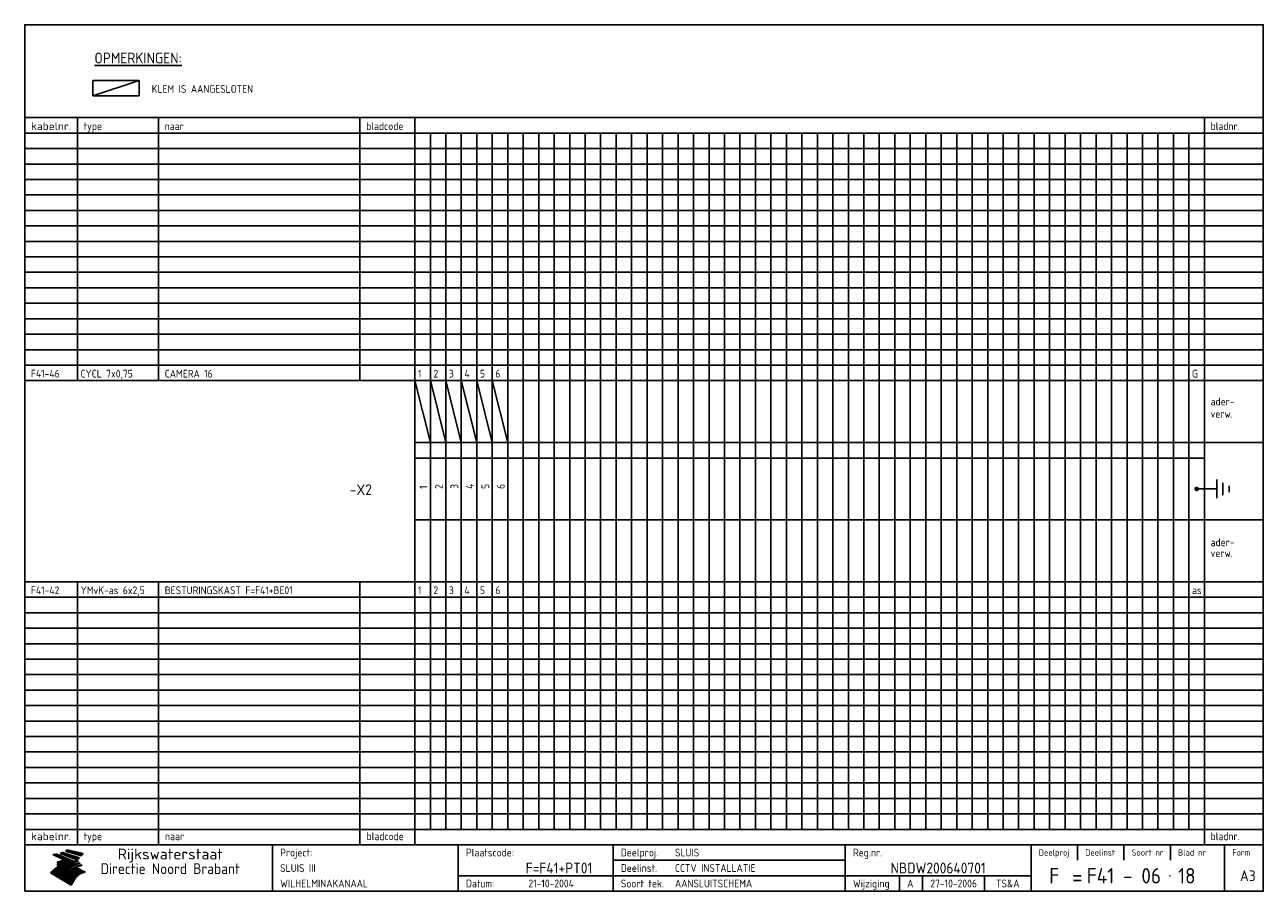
# Model space of a CAD drawing. Extents: x 10 to 410, y 10 to 290.
import ezdxf
from ezdxf.enums import TextEntityAlignment as Align

# ---------------------------------------------------------------- set-up
doc = ezdxf.new("R2010")
doc.units = 0
doc.header["$LTSCALE"] = 10
doc.header["$MEASUREMENT"] = 0
doc.layers.get('0').update_dxf_attribs({"linetype": 'CONTINUOUS'})
for name, color, linetype in [('0-25', 7, 'CONTINUOUS'), ('0-35', 2, 'CONTINUOUS'), ('0-50', 3, 'CONTINUOUS'), ('B-25', 7, 'CONTINUOUS'), ('B-35', 2, 'CONTINUOUS')]:
    doc.layers.add(name, color=color, linetype=linetype)
doc.styles.add('ISO', font='iso.shx')
doc.styles.get("Standard").update_dxf_attribs({"font": 'iso.shx'})

# ---------------------------------------------------------------- blocks, each defined once
blk = doc.blocks.new('KADER-A3')
at = {"layer": '0-25'}
for p, q in [((410, 35), (10, 35)), ((410, 30), (10, 30)), ((350, 25), (350, 20)), ((365, 25), (365, 20)), ((380, 25), (380, 20)), ((200, 20), (275, 20)), ((150, 15), (335, 15)), ((292.5, 15), (292.5, 10)), ((300, 15), (300, 10)), ((320, 15), (320, 10))]:
    blk.add_line(p, q, dxfattribs=at)
at = {"layer": '0-25', "color": 7}
for p, q in [((19.1, 21.89), (25.12, 19)), ((19.1, 21.89), (25.12, 19)), ((19.17, 21.86), (20.7, 21.86)), ((19.29, 21.8), (20.83, 21.8)), ((19.4, 21.75), (20.96, 21.75)), ((19.52, 21.69), (21.09, 21.69)), ((19.64, 21.63), (21.22, 21.63)), ((19.74, 21.92), (20.56, 21.92)), ((19.75, 21.58), (21.36, 21.58)), ((19.87, 21.52), (21.49, 21.52)), ((19.99, 21.47), (21.62, 21.47)), ((20.11, 21.41), (21.75, 21.41)), ((20.22, 21.35), (21.88, 21.35)), ((20.25, 21.97), (20.43, 21.97)), ((20.34, 21.3), (22.02, 21.3)), ((20.38, 21.99), (26.02, 19.59)), ((20.38, 21.99), (26.02, 19.59)), ((20.46, 21.24), (22.15, 21.24)), ((20.57, 21.18), (22.28, 21.18)), ((20.69, 21.13), (22.41, 21.13)), ((20.81, 21.07), (22.55, 21.07)), ((20.92, 21.02), (22.68, 21.02)), ((21.04, 20.96), (22.81, 20.96)), ((21.16, 20.9), (22.94, 20.9)), ((21.27, 20.85), (23.07, 20.85)), ((21.39, 20.79), (23.21, 20.79)), ((21.47, 22.25), (26.83, 20.19)), ((21.47, 22.25), (26.83, 20.19)), ((21.49, 22.25), (23.07, 22.25)), ((21.51, 20.73), (23.34, 20.73)), ((21.6, 22.2), (23.25, 22.2)), ((21.63, 20.68), (23.47, 20.68)), ((21.65, 22.31), (22.89, 22.31)), ((21.74, 20.62), (23.6, 20.62)), ((21.75, 22.14), (23.42, 22.14)), ((21.8, 22.37), (22.71, 22.37)), ((21.86, 20.57), (23.73, 20.57)), ((21.9, 22.08), (23.6, 22.08)), ((21.94, 22.42), (22.53, 22.42)), ((21.98, 20.51), (23.87, 20.51)), ((22.04, 22.03), (23.78, 22.03)), ((22.06, 22.48), (22.36, 22.48)), ((22.09, 20.45), (24, 20.45)), ((22.18, 22.53), (27.65, 20.8)), ((22.18, 22.53), (27.65, 20.8)), ((22.19, 21.97), (23.96, 21.97)), ((22.21, 20.4), (24.13, 20.4)), ((22.33, 20.34), (24.26, 20.34)), ((22.34, 21.92), (24.13, 21.92)), ((22.37, 20), (23.08, 20)), ((22.44, 20.28), (24.4, 20.28)), ((22.48, 21.86), (24.31, 21.86)), ((22.49, 20.06), (23.04, 20.06)), ((22.56, 20.23), (24.53, 20.23)), ((22.61, 20.12), (22.93, 20.12)), ((22.63, 21.8), (24.49, 21.8)), ((22.68, 20.17), (24.66, 20.17)), ((22.71, 20.17), (22.82, 20.17)), ((23.11, 20.02), (22.77, 20.2)), ((23.11, 20.02), (22.77, 20.2)), ((22.78, 21.75), (24.67, 21.75)), ((22.79, 20.12), (24.79, 20.12)), ((22.91, 20.06), (24.92, 20.06)), ((22.92, 21.69), (24.85, 21.69)), ((23.03, 20), (25.06, 20)), ((23.07, 21.63), (25.02, 21.63)), ((23.14, 22.99), (28.22, 21.46)), ((23.14, 22.99), (28.22, 21.46)), ((23.15, 22.98), (25.33, 22.98)), ((23.22, 21.58), (25.2, 21.58)), ((23.23, 23.04), (25.09, 23.04)), ((23.32, 23.1), (24.84, 23.1)), ((23.34, 22.93), (25.57, 22.93)), ((23.36, 21.52), (25.38, 21.52)), ((23.4, 23.15), (24.6, 23.15)), ((23.49, 23.21), (24.36, 23.21)), ((23.51, 21.47), (25.56, 21.47)), ((23.52, 22.87), (25.81, 22.87)), ((23.57, 23.27), (24.12, 23.27)), ((23.64, 23.32), (23.87, 23.32)), ((23.66, 21.41), (25.74, 21.41)), ((23.7, 23.36), (28.82, 22.17)), ((23.7, 23.36), (28.82, 22.17)), ((23.71, 22.82), (26.06, 22.82)), ((23.8, 21.35), (25.91, 21.35)), ((23.9, 22.76), (26.3, 22.76)), ((23.95, 21.3), (26.09, 21.3)), ((24.09, 22.7), (26.54, 22.7)), ((24.09, 21.24), (26.27, 21.24)), ((24.24, 21.18), (26.45, 21.18)), ((24.27, 22.65), (26.78, 22.65)), ((24.39, 21.13), (26.62, 21.13)), ((24.46, 22.59), (27.03, 22.59)), ((24.53, 21.07), (26.8, 21.07)), ((24.65, 22.53), (27.27, 22.53)), ((24.68, 21.02), (26.98, 21.02)), ((24.83, 20.96), (27.16, 20.96)), ((24.84, 22.48), (27.51, 22.48)), ((24.97, 20.9), (27.34, 20.9)), ((25.02, 22.42), (27.75, 22.42)), ((25.12, 20.85), (27.51, 20.85)), ((25.21, 22.37), (28, 22.37)), ((25.27, 20.79), (27.63, 20.79)), ((25.4, 22.31), (28.24, 22.31)), ((25.41, 20.73), (27.57, 20.73)), ((25.56, 20.68), (27.51, 20.68)), ((25.58, 22.25), (28.48, 22.25)), ((25.71, 20.62), (27.44, 20.62)), ((25.77, 22.2), (28.72, 22.2)), ((25.85, 20.57), (27.37, 20.57)), ((25.96, 22.14), (28.79, 22.14)), ((26, 20.51), (27.29, 20.51)), ((26.15, 22.08), (28.75, 22.08)), ((26.15, 20.45), (27.22, 20.45)), ((26.29, 20.4), (27.14, 20.4)), ((26.33, 22.03), (28.71, 22.03)), ((26.44, 20.34), (27.06, 20.34)), ((26.52, 21.97), (28.66, 21.97)), ((26.59, 20.28), (26.97, 20.28)), ((26.71, 21.92), (28.62, 21.92)), ((26.73, 20.23), (26.89, 20.23)), ((26.9, 21.86), (28.57, 21.86)), ((27.08, 21.8), (28.52, 21.8)), ((27.27, 21.75), (28.48, 21.75)), ((27.46, 21.69), (28.43, 21.69)), ((27.65, 21.63), (28.38, 21.63)), ((27.83, 21.58), (28.33, 21.58)), ((28.02, 21.52), (28.28, 21.52)), ((28.21, 21.47), (28.22, 21.47)), ((20.58, 17.88), (18.3, 16)), ((20.58, 17.88), (18.3, 16)), ((24.94, 11.97), (18.3, 16)), ((24.94, 11.97), (18.3, 16)), ((18.31, 16.01), (20.96, 16.01)), ((18.38, 16.07), (21.46, 16.07)), ((18.45, 16.12), (21.88, 16.12)), ((18.52, 16.18), (22.15, 16.18)), ((18.59, 16.23), (22.38, 16.23)), ((18.65, 16.29), (22.58, 16.29)), ((18.72, 16.35), (22.75, 16.35)), ((18.79, 16.4), (22.91, 16.4)), ((18.86, 16.46), (20.6, 16.46)), ((18.93, 16.52), (20.6, 16.52)), ((18.99, 16.57), (20.6, 16.57)), ((19.06, 16.63), (20.6, 16.63)), ((19.13, 16.68), (20.6, 16.68)), ((19.2, 16.74), (20.6, 16.74)), ((19.27, 16.8), (20.6, 16.8)), ((19.33, 16.85), (21.07, 16.85)), ((19.4, 16.91), (21.55, 16.91)), ((19.47, 16.97), (21.88, 16.97)), ((19.54, 17.02), (22.13, 17.02)), ((19.61, 17.08), (22.34, 17.08)), ((19.67, 17.13), (20.6, 17.13)), ((19.74, 17.19), (20.6, 17.19)), ((19.81, 17.25), (20.6, 17.25)), ((19.88, 17.3), (20.6, 17.3)), ((19.95, 17.36), (20.6, 17.36)), ((20.01, 17.42), (20.6, 17.42)), ((20.08, 17.47), (20.93, 17.47)), ((20.15, 17.53), (21.26, 17.53)), ((20.22, 17.58), (21.51, 17.58)), ((20.29, 17.64), (21.72, 17.64)), ((20.35, 17.7), (21.9, 17.7)), ((20.42, 17.75), (22.07, 17.75)), ((20.49, 17.81), (22.22, 17.81)), ((20.56, 17.87), (22.36, 17.87)), ((20.6, 19.11), (20.58, 19.51)), ((20.6, 19.11), (20.58, 19.51)), ((20.58, 19.5), (22.09, 19.5)), ((20.58, 19.44), (21.95, 19.44)), ((20.59, 19.38), (21.79, 19.38)), ((20.59, 19.33), (21.62, 19.33)), ((20.59, 19.27), (21.42, 19.27)), ((20.6, 19.22), (21.2, 19.22)), ((20.6, 19.16), (20.93, 19.16)), ((20.6, 19.11), (20.69, 19.12)), ((20.6, 19.11), (20.69, 19.12)), ((20.6, 18.79), (20.77, 18.81)), ((20.6, 18.79), (20.77, 18.81)), ((20.6, 18.29), (20.6, 18.79)), ((20.6, 18.29), (20.6, 18.79)), ((20.6, 18.77), (22.46, 18.77)), ((20.6, 18.71), (22.33, 18.71)), ((20.6, 18.65), (22.19, 18.65)), ((20.6, 18.6), (22.04, 18.6)), ((20.6, 18.54), (21.87, 18.54)), ((20.6, 18.48), (21.68, 18.48)), ((20.6, 18.43), (21.46, 18.43)), ((20.6, 18.37), (21.21, 18.37)), ((20.6, 18.29), (20.88, 18.32)), ((20.6, 18.29), (20.88, 18.32)), ((20.6, 18.32), (20.87, 18.32)), ((20.6, 17.88), (20.86, 17.91)), ((20.6, 17.88), (20.86, 17.91)), ((20.6, 17.43), (20.97, 17.48)), ((20.6, 17.43), (20.97, 17.48)), ((20.6, 17.43), (20.6, 17.09)), ((20.6, 17.43), (20.6, 17.09)), ((20.6, 17.09), (21.26, 17.16)), ((20.6, 17.09), (21.26, 17.16)), ((20.6, 16.8), (21.37, 16.89)), ((20.6, 16.8), (21.37, 16.89)), ((20.6, 16.8), (20.6, 16.45)), ((20.6, 16.8), (20.6, 16.45)), ((20.6, 16.45), (21.56, 16.56)), ((20.6, 16.45), (21.56, 16.56)), ((20.6, 15.97), (21.67, 16.09)), ((20.6, 15.97), (21.67, 16.09)), ((20.7, 16.46), (23.06, 16.46)), ((20.9, 19.55), (22.23, 19.55)), ((20.9, 18.82), (22.59, 18.82)), ((20.98, 17.92), (22.5, 17.92)), ((21.02, 17.13), (22.53, 17.13)), ((21.19, 19.61), (22.35, 19.61)), ((21.2, 16.52), (23.2, 16.52)), ((21.32, 18.88), (22.71, 18.88)), ((21.32, 17.98), (22.62, 17.98)), ((21.42, 19.67), (22.47, 19.67)), ((21.47, 17.19), (22.7, 17.19)), ((21.59, 18.03), (22.74, 18.03)), ((21.61, 18.93), (22.82, 18.93)), ((21.62, 19.72), (22.59, 19.72)), ((21.72, 16.57), (23.32, 16.57)), ((21.77, 17.25), (22.85, 17.25)), ((21.8, 19.78), (22.69, 19.78)), ((21.8, 18.09), (22.85, 18.09)), ((21.84, 18.99), (22.92, 18.99)), ((21.96, 19.83), (22.79, 19.83)), ((21.99, 18.15), (22.95, 18.15)), ((22.01, 17.3), (22.99, 17.3)), ((22.03, 19.05), (23.03, 19.05)), ((22.1, 16.63), (23.44, 16.63)), ((22.11, 19.89), (22.89, 19.89)), ((22.16, 18.2), (23.05, 18.2)), ((22.21, 19.1), (23.12, 19.1)), ((22.21, 17.36), (23.12, 17.36)), ((22.24, 19.95), (22.99, 19.95)), ((22.31, 18.26), (23.15, 18.26)), ((22.36, 19.16), (23.22, 19.16)), ((22.38, 16.68), (23.56, 16.68)), ((22.39, 17.42), (23.24, 17.42)), ((22.45, 18.32), (23.24, 18.32)), ((22.51, 19.22), (23.3, 19.22)), ((22.56, 17.47), (23.36, 17.47)), ((22.59, 18.37), (23.33, 18.37)), ((22.6, 16.74), (23.66, 16.74)), ((22.64, 19.27), (23.39, 19.27)), ((22.71, 18.43), (23.42, 18.43)), ((22.71, 17.53), (23.47, 17.53)), ((22.77, 19.33), (23.47, 19.33)), ((22.79, 16.8), (23.77, 16.8)), ((22.83, 18.48), (23.5, 18.48)), ((22.84, 17.58), (23.57, 17.58)), ((22.89, 19.38), (23.55, 19.38)), ((22.94, 18.54), (23.58, 18.54)), ((22.96, 16.85), (23.86, 16.85)), ((22.97, 17.64), (23.67, 17.64)), ((23, 19.44), (23.63, 19.44)), ((23.04, 18.6), (23.66, 18.6)), ((23.1, 19.5), (23.72, 19.5)), ((23.1, 17.7), (23.77, 17.7)), ((23.12, 16.91), (23.96, 16.91)), ((23.14, 18.65), (23.74, 18.65)), ((23.15, 19.95), (25.19, 19.95)), ((23.21, 19.55), (23.8, 19.55)), ((23.21, 17.75), (23.86, 17.75)), ((23.21, 16.01), (28.9, 16.01)), ((23.24, 18.71), (23.82, 18.71)), ((23.26, 19.89), (25.32, 19.89)), ((23.26, 16.97), (24.05, 16.97)), ((23.3, 19.61), (23.88, 19.61)), ((23.32, 17.81), (23.95, 17.81)), ((23.33, 18.77), (23.91, 18.77)), ((23.37, 16.07), (29.08, 16.07)), ((23.38, 19.83), (25.45, 19.83)), ((23.39, 19.67), (23.81, 19.67)), ((23.39, 17.02), (24.14, 17.02)), ((23.42, 18.82), (23.99, 18.82)), ((23.42, 17.87), (24.03, 17.87)), ((23.45, 19.7), (23.58, 19.79)), ((23.45, 19.7), (23.58, 19.79)), ((23.48, 19.72), (23.7, 19.72)), ((23.5, 19.78), (25.58, 19.78)), ((23.51, 18.88), (24.07, 18.88)), ((23.51, 16.12), (29.27, 16.12)), ((23.52, 17.92), (24.11, 17.92)), ((23.52, 17.08), (24.22, 17.08)), ((23.54, 18.9), (24.3, 19.42)), ((23.54, 18.9), (24.3, 19.42)), ((23.56, 19.78), (23.59, 19.78)), ((23.56, 19.39), (23.9, 19.62)), ((23.56, 19.39), (23.9, 19.62)), ((23.58, 19.79), (23.9, 19.62)), ((23.58, 19.79), (23.9, 19.62)), ((23.59, 18.93), (24.15, 18.93)), ((23.61, 19.72), (25.72, 19.72)), ((23.62, 17.98), (24.2, 17.98)), ((23.63, 17.13), (24.3, 17.13)), ((23.65, 18.59), (24.62, 19.25)), ((23.65, 18.59), (24.62, 19.25)), ((29.41, 16.17), (23.65, 16.17)), ((23.67, 18.99), (24.23, 18.99)), ((23.71, 18.03), (24.28, 18.03)), ((23.73, 19.67), (25.85, 19.67)), ((23.75, 19.05), (24.32, 19.05)), ((23.75, 17.19), (24.38, 17.19)), ((23.77, 16.23), (29.47, 16.23)), ((23.79, 18.09), (24.36, 18.09)), ((23.83, 19.1), (24.4, 19.1)), ((23.85, 19.61), (25.98, 19.61)), ((23.85, 17.25), (24.46, 17.25)), ((23.88, 18.15), (24.44, 18.15)), ((23.89, 16.29), (29.36, 16.29)), ((23.92, 19.16), (24.48, 19.16)), ((23.94, 18.19), (25.23, 19.07)), ((23.94, 18.19), (25.23, 19.07)), ((23.95, 17.3), (24.55, 17.3)), ((23.96, 19.55), (25.96, 19.55)), ((23.96, 18.2), (24.53, 18.2)), ((24, 19.22), (24.56, 19.22)), ((24, 16.35), (29.24, 16.35)), ((24.04, 18.26), (24.61, 18.26)), ((24.05, 17.36), (24.63, 17.36)), ((24.06, 17.88), (25.34, 18.76)), ((24.06, 17.88), (25.34, 18.76)), ((24.08, 19.5), (25.88, 19.5)), ((24.08, 19.27), (24.58, 19.27)), ((24.11, 16.4), (29.13, 16.4)), ((24.13, 18.32), (24.69, 18.32)), ((24.14, 17.42), (24.71, 17.42)), ((24.16, 19.33), (24.47, 19.33)), ((24.2, 19.44), (25.79, 19.44)), ((24.21, 18.37), (24.77, 18.37)), ((24.21, 16.46), (29.02, 16.46)), ((24.23, 17.47), (24.79, 17.47)), ((24.24, 17.48), (25.52, 18.36)), ((24.24, 17.48), (25.52, 18.36)), ((24.25, 19.38), (24.36, 19.38)), ((24.29, 18.43), (24.85, 18.43)), ((24.3, 19.42), (24.62, 19.25)), ((24.3, 19.42), (24.62, 19.25)), ((24.31, 19.38), (25.71, 19.38)), ((24.31, 17.53), (24.87, 17.53)), ((24.31, 16.52), (28.91, 16.52)), ((24.35, 17.17), (25.64, 18.05)), ((24.35, 17.17), (25.64, 18.05)), ((24.37, 18.48), (24.94, 18.48)), ((24.39, 17.58), (24.96, 17.58)), ((24.4, 16.57), (28.79, 16.57)), ((24.43, 19.33), (25.62, 19.33)), ((24.45, 18.54), (25.02, 18.54)), ((24.47, 17.64), (25.04, 17.64)), ((24.49, 16.63), (28.68, 16.63)), ((24.54, 18.6), (25.1, 18.6)), ((24.55, 19.27), (25.54, 19.27)), ((24.56, 17.7), (25.12, 17.7)), ((24.57, 16.68), (28.57, 16.68)), ((24.62, 18.65), (25.18, 18.65)), ((24.63, 16.72), (25.91, 17.6)), ((24.63, 16.72), (25.91, 17.6)), ((24.64, 17.75), (25.2, 17.75)), ((24.66, 16.74), (28.45, 16.74)), ((24.67, 19.22), (25.45, 19.22)), ((24.7, 18.71), (25.27, 18.71)), ((24.72, 17.81), (25.29, 17.81)), ((24.74, 16.8), (28.34, 16.8)), ((24.78, 19.16), (25.37, 19.16)), ((24.78, 18.77), (25.34, 18.77)), ((24.8, 17.87), (25.37, 17.87)), ((24.82, 16.85), (28.23, 16.85)), ((24.87, 18.82), (25.4, 18.82)), ((24.89, 17.92), (25.45, 17.92)), ((24.9, 19.1), (25.28, 19.1)), ((24.9, 16.91), (28.11, 16.91)), ((24.95, 18.88), (25.45, 18.88)), ((24.97, 17.98), (25.53, 17.98)), ((24.99, 16.97), (28, 16.97)), ((25.02, 19.05), (25.2, 19.05)), ((25.03, 18.93), (25.51, 18.93)), ((25.05, 18.03), (25.61, 18.03)), ((25.07, 17.02), (27.89, 17.02)), ((25.11, 18.99), (25.57, 18.99)), ((26.02, 19.59), (25.12, 19)), ((26.02, 19.59), (25.12, 19)), ((25.13, 18.09), (25.68, 18.09)), ((25.15, 17.08), (27.77, 17.08)), ((25.19, 19.05), (25.63, 19.05)), ((25.21, 18.15), (25.75, 18.15)), ((25.23, 17.13), (27.66, 17.13)), ((25.26, 19.1), (25.7, 19.1)), ((25.3, 18.2), (25.82, 18.2)), ((25.31, 17.19), (27.55, 17.19)), ((25.33, 19.16), (25.77, 19.16)), ((25.38, 18.26), (25.89, 18.26)), ((25.39, 19.22), (25.85, 19.22)), ((25.4, 17.25), (27.43, 17.25)), ((25.46, 18.32), (25.97, 18.32)), ((25.47, 19.27), (25.93, 19.27)), ((25.48, 17.3), (27.32, 17.3)), ((25.54, 19.33), (26.03, 19.33)), ((25.54, 18.37), (26.06, 18.37)), ((25.56, 17.36), (27.21, 17.36)), ((25.62, 18.43), (26.14, 18.43)), ((25.63, 19.38), (26.13, 19.38)), ((25.64, 17.42), (27.1, 17.42)), ((25.7, 18.48), (26.24, 18.48)), ((25.72, 19.44), (26.24, 19.44)), ((25.73, 17.47), (26.98, 17.47)), ((25.79, 18.54), (26.34, 18.54)), ((25.81, 17.53), (26.87, 17.53)), ((25.82, 19.5), (26.36, 19.5)), ((25.89, 18.6), (26.46, 18.6)), ((25.89, 17.58), (26.76, 17.58)), ((25.93, 19.55), (26.53, 19.55)), ((25.96, 17.64), (26.64, 17.64)), ((25.99, 18.65), (26.58, 18.65)), ((26.04, 17.7), (26.59, 17.7)), ((26.06, 19.61), (26.85, 19.61)), ((26.1, 18.71), (26.72, 18.71)), ((26.12, 17.75), (26.67, 17.75)), ((26.2, 17.81), (26.76, 17.81)), ((26.21, 19.67), (27.23, 19.67)), ((26.23, 18.77), (26.89, 18.77)), ((26.29, 17.87), (26.86, 17.87)), ((26.37, 18.82), (27.09, 18.82)), ((26.39, 17.92), (26.97, 17.92)), ((26.44, 19.72), (27.18, 19.72)), ((26.49, 17.98), (27.09, 17.98)), ((26.53, 18.88), (27.34, 18.88)), ((26.56, 17.68), (29.54, 16.2)), ((26.56, 17.68), (29.54, 16.2)), ((26.6, 18.03), (27.22, 18.03)), ((26.72, 18.09), (27.38, 18.09)), ((26.73, 18.93), (27.66, 18.93)), ((26.85, 18.15), (27.56, 18.15)), ((26.99, 18.99), (27.9, 18.99)), ((27, 18.2), (27.8, 18.2)), ((27.13, 19.78), (27.25, 19.64)), ((27.13, 19.78), (27.25, 19.64)), ((27.18, 18.26), (28.13, 18.26)), ((27.26, 19.05), (27.84, 19.05)), ((27.39, 18.32), (28.47, 18.32)), ((27.7, 18.37), (28.49, 18.37)), ((27.78, 19.1), (27.93, 18.96)), ((27.78, 19.1), (27.93, 18.96)), ((28, 18.43), (28.44, 18.43)), ((28.29, 15.83), (29.54, 16.2)), ((28.29, 15.83), (29.54, 16.2)), ((28.39, 18.48), (28.54, 18.32)), ((28.39, 18.48), (28.54, 18.32)), ((29.54, 16.2), (29.45, 16.17)), ((29.54, 16.2), (29.45, 16.17)), ((29.46, 16.18), (29.47, 16.18)), ((18.38, 15.95), (20.6, 15.95)), ((18.47, 15.9), (20.6, 15.9)), ((18.57, 15.84), (20.6, 15.84)), ((18.66, 15.78), (20.6, 15.78)), ((18.75, 15.73), (20.6, 15.73)), ((18.85, 15.67), (20.6, 15.67)), ((18.94, 15.62), (20.6, 15.62)), ((19.03, 15.56), (27.83, 15.56)), ((19.12, 15.5), (27.75, 15.5)), ((19.22, 15.45), (27.66, 15.45)), ((19.31, 15.39), (27.58, 15.39)), ((19.4, 15.33), (27.5, 15.33)), ((19.49, 15.28), (27.43, 15.28)), ((19.59, 15.22), (27.36, 15.22)), ((19.68, 15.17), (27.29, 15.17)), ((19.77, 15.11), (27.22, 15.11)), ((19.86, 15.05), (27.15, 15.05)), ((19.96, 15), (27.09, 15)), ((20.05, 14.94), (27.02, 14.94)), ((20.14, 14.88), (26.96, 14.88)), ((20.24, 14.83), (26.9, 14.83)), ((20.33, 14.77), (26.84, 14.77)), ((20.42, 14.72), (26.79, 14.72)), ((20.51, 14.66), (26.73, 14.66)), ((20.6, 15.97), (20.6, 15.58)), ((20.6, 15.97), (20.6, 15.58)), ((20.6, 15.58), (21.95, 15.73)), ((20.6, 15.58), (21.95, 15.73)), ((20.61, 14.6), (26.68, 14.6)), ((20.7, 14.55), (26.62, 14.55)), ((20.79, 14.49), (26.57, 14.49)), ((20.88, 14.43), (26.52, 14.43)), ((20.94, 15.62), (27.92, 15.62)), ((20.98, 14.38), (26.47, 14.38)), ((21.07, 14.32), (26.42, 14.32)), ((21.16, 14.27), (26.38, 14.27)), ((21.25, 14.21), (26.33, 14.21)), ((21.35, 14.15), (26.29, 14.15)), ((21.44, 14.1), (26.24, 14.1)), ((21.45, 15.67), (28.01, 15.67)), ((21.53, 14.04), (26.2, 14.04)), ((21.63, 13.98), (26.16, 13.98)), ((21.72, 13.93), (26.12, 13.93)), ((21.81, 13.87), (26.08, 13.87)), ((21.9, 13.82), (26.04, 13.82)), ((21.96, 15.73), (28.11, 15.73)), ((22, 13.76), (26, 13.76)), ((22.09, 13.7), (25.96, 13.7)), ((22.18, 13.65), (25.93, 13.65)), ((22.27, 13.59), (25.89, 13.59)), ((22.34, 15.78), (28.21, 15.78)), ((22.37, 13.53), (25.86, 13.53)), ((22.46, 13.48), (25.82, 13.48)), ((22.55, 13.42), (25.79, 13.42)), ((22.62, 15.84), (28.33, 15.84)), ((22.65, 13.37), (25.76, 13.37)), ((22.74, 13.31), (25.73, 13.31)), ((22.83, 13.25), (25.69, 13.25)), ((22.84, 15.9), (28.52, 15.9)), ((22.92, 13.2), (25.66, 13.2)), ((23.02, 13.14), (25.63, 13.14)), ((23.04, 15.95), (28.71, 15.95)), ((23.11, 13.08), (25.59, 13.08)), ((23.2, 13.03), (25.56, 13.03)), ((23.29, 12.97), (25.53, 12.97)), ((23.39, 12.92), (25.5, 12.92)), ((23.48, 12.86), (25.46, 12.86)), ((23.57, 12.8), (25.43, 12.8)), ((23.66, 12.75), (25.4, 12.75)), ((23.76, 12.69), (25.36, 12.69)), ((23.85, 12.63), (25.33, 12.63)), ((23.94, 12.58), (25.3, 12.58)), ((24.04, 12.52), (25.26, 12.52)), ((24.13, 12.47), (25.23, 12.47)), ((24.22, 12.41), (25.2, 12.41)), ((24.31, 12.35), (25.17, 12.35)), ((24.41, 12.3), (25.13, 12.3)), ((24.5, 12.24), (25.1, 12.24)), ((24.59, 12.18), (25.07, 12.18)), ((24.68, 12.13), (25.03, 12.13)), ((24.78, 12.07), (25, 12.07)), ((24.87, 12.02), (24.97, 12.02)), ((24.94, 11.97), (25.81, 13.45)), ((24.94, 11.97), (25.81, 13.45))]:
    blk.add_line(p, q, dxfattribs=at)
for centre, radius, start, end in [((19.15, 29.7), 7.8, 269.6055, 279.0886), ((19.15, 29.7), 7.8, 269.6055, 279.0886), ((19.93, 25.38), 5.91, 276.3402, 298.7463), ((19.93, 25.38), 5.91, 276.3402, 298.7463), ((19.84, 25.09), 6.03, 278.129, 302.868), ((19.84, 25.09), 6.03, 278.129, 302.868), ((19.84, 27.26), 5.27, 288.0217, 296.3084), ((19.84, 27.26), 5.27, 288.0217, 296.3084), ((20.49, 27.56), 5.28, 300.0654, 307.393), ((20.49, 27.56), 5.28, 300.0654, 307.393), ((24.11, 24.7), 5.26, 301.1147, 312.2814), ((24.11, 24.7), 5.26, 301.1147, 312.2814), ((21.95, 27.32), 8.59, 316.9248, 323.1399), ((21.95, 27.32), 8.59, 316.9248, 323.1399), ((20.21, 23.78), 5.91, 273.6149, 304.3803), ((20.21, 23.78), 5.91, 273.6149, 304.3803), ((20.35, 24.56), 5.76, 274.164, 302.5474), ((20.35, 24.56), 5.76, 274.164, 302.5474), ((20.05, 24.28), 6.02, 277.9472, 305.7139), ((20.05, 24.28), 6.02, 277.9472, 305.7139), ((20.04, 23.49), 6.09, 278.8115, 306.4242), ((20.04, 23.49), 6.09, 278.8115, 306.4242), ((20.53, 23.07), 5.96, 277.0519, 304.973), ((20.53, 23.07), 5.96, 277.0519, 304.973), ((20.72, 22.76), 5.91, 276.3402, 304.3803), ((20.72, 22.76), 5.91, 276.3402, 304.3803), ((21.06, 22.34), 5.81, 274.9043, 303.1745), ((21.06, 22.34), 5.81, 274.9043, 303.1745), ((20.82, 22.06), 6.04, 278.1111, 305.8489), ((20.82, 22.06), 6.04, 278.1111, 305.8489), ((21.3, 21.6), 5.91, 276.3402, 304.3803), ((21.3, 21.6), 5.91, 276.3402, 304.3803), ((27.05, 17.17), 2.63, 107.4286, 133.7799), ((27.05, 17.17), 2.63, 107.4286, 133.7799), ((27.45, 16.91), 2.81, 110.4143, 138.7411), ((27.45, 16.91), 2.81, 110.4143, 138.7411), ((27.57, 15.64), 3.4, 98.1566, 126.9045), ((27.57, 15.64), 3.4, 98.1566, 126.9045), ((27.91, 15.54), 3.39, 100.5835, 132.088), ((27.91, 15.54), 3.39, 100.5835, 132.088), ((28.21, 14.74), 3.67, 95.7581, 128.7216), ((28.21, 14.74), 3.67, 95.7581, 128.7216), ((27.01, 16.84), 2.93, 87.7348, 104.8316), ((27.01, 16.84), 2.93, 87.7348, 104.8316), ((27.37, 15.71), 3.93, 91.7838, 103.2817), ((27.37, 15.71), 3.93, 91.7838, 103.2817), ((28.4, 15.05), 3.21, 96.3886, 125.0052), ((28.4, 15.05), 3.21, 96.3886, 125.0052), ((27.82, 16.31), 2.8, 90.634, 105.1984), ((27.82, 16.31), 2.8, 90.634, 105.1984), ((28.19, 15.04), 3.93, 93.8342, 103.2817), ((28.19, 15.04), 3.93, 93.8342, 103.2817), ((28.58, 15.69), 2.8, 93.8141, 105.1984), ((28.58, 15.69), 2.8, 93.8141, 105.1984), ((28.95, 14.41), 3.93, 96.0135, 103.2817), ((28.95, 14.41), 3.93, 96.0135, 103.2817), ((31.24, 10.26), 6.3, 117.9568, 149.6251), ((31.24, 10.26), 6.3, 117.9568, 149.6251)]:
    blk.add_arc(centre, radius, start, end, dxfattribs=at)
at = {"layer": '0-35'}
for p, q in [((90, 25), (90, 10)), ((150, 25), (150, 10)), ((200, 25), (200, 10)), ((275, 25), (275, 10)), ((335, 25), (335, 10)), ((397.5, 25), (397.5, 10))]:
    blk.add_line(p, q, dxfattribs=at)
at = {"layer": '0-50'}
for p, q in [((10, 25), (410, 25)), ((348.75, 15), (351.25, 15)), ((348.75, 13.5), (351.25, 13.5))]:
    blk.add_line(p, q, dxfattribs=at)
blk.add_lwpolyline([(10, 10), (410, 10), (410, 290), (10, 290)], close=True, dxfattribs=at)
at = {"layer": '0-50', "const_width": 0.25}
blk.add_lwpolyline([(379.75, 15, 1), (380, 15, 1)], format="xyb", close=True, dxfattribs=at)
at = {"layer": '0-25', "style": 'ISO'}
for s, height, p in [('Project:', 2.5, (92.5, 22.5)), ('Plaatscode:', 2.5, (152.5, 22.5)), ('Deelproj.', 2.5, (202.5, 22.5)), ('Reg.nr.', 2.5, (277.5, 22.5)), ('Deelproj', 2, (337.5, 22.5)), ('Deelinst', 2, (352.5, 22.5)), ('Soort nr', 2, (367.5, 22.5)), ('Blad nr', 2, (382.5, 22.5)), ('Form', 2, (400, 22.5)), ('Deelinst.', 2.5, (202.5, 17.5)), ('Datum:', 2.5, (152.5, 12.5)), ('Soort tek.', 2.5, (202.5, 12.5)), ('Wijziging', 2.5, (277.5, 12.5))]:
    blk.add_text(s, height=height, dxfattribs=at).set_placement(p, align=Align.MIDDLE_LEFT)
for tag, p in [('N', (220, 22.5)), ('B', (92.5, 17.5)), ('P', (220, 17.5)), ('C', (92.5, 12.5)), ('U', (220, 12.5)), ('REV', (295, 12.5))]:
    blk.add_attdef(tag, text='', height=2.5, dxfattribs=at).set_placement(p, align=Align.MIDDLE_LEFT)
for tag, p in [('W', (180, 12.5)), ('Z', (310, 12.5)), ('Y', (327.5, 12.5))]:
    blk.add_attdef(tag, text='', height=2.5, dxfattribs=at).set_placement(p, align=Align.MIDDLE)
at = {"layer": '0-35', "style": 'ISO', "width": 1.00614}
blk.add_text('Rijkswaterstaat', height=3.5, dxfattribs=at).set_placement((40, 20.28), (74, 20.28), align=Align.FIT)
at = {"layer": '0-35', "color": 2, "style": 'ISO', "width": 0.948867}
blk.add_text('Directie Noord Brabant', height=3.5, dxfattribs=at).set_placement((34.5, 15.53), (79.5, 15.53), align=Align.FIT)
at = {"layer": '0-35', "style": 'ISO'}
for tag, p in [('X', (178.5, 17.5)), ('FORM', (402.5, 15))]:
    blk.add_attdef(tag, text='', height=3.5, dxfattribs=at).set_placement(p, align=Align.MIDDLE_LEFT)
blk.add_attdef('RNR', text='', height=3.5, dxfattribs=at).set_placement((305, 17.5), align=Align.MIDDLE)
at = {"layer": '0-50', "style": 'ISO'}
for tag, p in [('M', (342.5, 15)), ('O', (365, 15))]:
    blk.add_attdef(tag, text='', height=5, dxfattribs=at).set_placement(p, align=Align.MIDDLE)
blk.add_attdef('Q', text='', height=5, dxfattribs=at).set_placement((382.5, 15), align=Align.MIDDLE_LEFT)

msp = doc.modelspace()

# ---------------------------------------------------------------- linework, layer by layer
for p, q in [((136, 175), (141, 155)), ((141, 175), (146, 155)), ((146, 175), (151, 155)), ((151, 175), (156, 155)), ((156, 175), (161, 155)), ((161, 175), (166, 155))]:
    msp.add_line(p, q)
at = {"layer": '0-25'}
for p, q in [((10, 260), (410, 260)), ((10, 255), (410, 255)), ((141, 255), (141, 175)), ((146, 255), (146, 175)), ((151, 255), (151, 175)), ((156, 255), (156, 175)), ((161, 255), (161, 30)), ((166, 255), (166, 175)), ((171, 255), (171, 175)), ((176, 255), (176, 175)), ((181, 255), (181, 175)), ((186, 255), (186, 30)), ((191, 255), (191, 175)), ((196, 255), (196, 175)), ((201, 255), (201, 175)), ((206, 255), (206, 175)), ((211, 255), (211, 30)), ((216, 255), (216, 175)), ((221, 255), (221, 175)), ((226, 255), (226, 175)), ((231, 255), (231, 175)), ((236, 255), (236, 30)), ((241, 255), (241, 175)), ((246, 255), (246, 175)), ((251, 255), (251, 175)), ((256, 255), (256, 175)), ((261, 255), (261, 30)), ((266, 255), (266, 175)), ((271, 255), (271, 175)), ((276, 255), (276, 175)), ((281, 255), (281, 175)), ((286, 255), (286, 30)), ((291, 255), (291, 175)), ((296, 255), (296, 175)), ((301, 255), (301, 175)), ((306, 255), (306, 175)), ((311, 255), (311, 30)), ((316, 255), (316, 175)), ((321, 255), (321, 175)), ((326, 255), (326, 175)), ((331, 255), (331, 175)), ((336, 255), (336, 30)), ((341, 255), (341, 175)), ((346, 255), (346, 175)), ((351, 255), (351, 175)), ((356, 255), (356, 175)), ((361, 255), (361, 30)), ((366, 255), (366, 175)), ((371, 255), (371, 175)), ((376, 255), (376, 175)), ((381, 255), (381, 175)), ((386, 255), (386, 30)), ((10, 250), (410, 250)), ((10, 245), (410, 245)), ((10, 240), (410, 240)), ((10, 235), (410, 235)), ((10, 230), (410, 230)), ((10, 225), (410, 225)), ((10, 220), (410, 220)), ((10, 215), (410, 215)), ((10, 210), (410, 210)), ((10, 205), (410, 205)), ((10, 200), (410, 200)), ((10, 195), (410, 195)), ((10, 190), (410, 190)), ((10, 185), (410, 185)), ((10, 180), (410, 180)), ((10, 175), (410, 175)), ((141, 175), (141, 110)), ((146, 175), (146, 110)), ((151, 175), (151, 110)), ((156, 175), (156, 110)), ((166, 175), (166, 110)), ((171, 175), (171, 110)), ((176, 175), (176, 110)), ((181, 175), (181, 110)), ((191, 175), (191, 110)), ((196, 175), (196, 110)), ((201, 175), (201, 110)), ((206, 175), (206, 110)), ((216, 175), (216, 110)), ((221, 175), (221, 110)), ((226, 175), (226, 110)), ((231, 175), (231, 110)), ((241, 175), (241, 110)), ((246, 175), (246, 110)), ((251, 175), (251, 110)), ((256, 175), (256, 110)), ((266, 175), (266, 110)), ((271, 175), (271, 110)), ((276, 175), (276, 110)), ((281, 175), (281, 110)), ((291, 175), (291, 110)), ((296, 175), (296, 110)), ((301, 175), (301, 110)), ((306, 175), (306, 110)), ((316, 175), (316, 110)), ((321, 175), (321, 110)), ((326, 175), (326, 110)), ((331, 175), (331, 110)), ((341, 175), (341, 110)), ((346, 175), (346, 110)), ((351, 175), (351, 110)), ((356, 175), (356, 110)), ((366, 175), (366, 110)), ((371, 175), (371, 110)), ((376, 175), (376, 110)), ((381, 175), (381, 110)), ((136, 150), (391, 150)), ((389, 140), (395, 140)), ((395, 143), (395, 137)), ((397, 142), (397, 138)), ((399, 141), (399, 139)), ((10, 110), (410, 110)), ((141, 110), (141, 30)), ((146, 110), (146, 30)), ((151, 110), (151, 30)), ((156, 110), (156, 30)), ((166, 110), (166, 30)), ((171, 110), (171, 30)), ((176, 110), (176, 30)), ((181, 110), (181, 30)), ((191, 110), (191, 30)), ((196, 110), (196, 30)), ((201, 110), (201, 30)), ((206, 110), (206, 30)), ((216, 110), (216, 30)), ((221, 110), (221, 30)), ((226, 110), (226, 30)), ((231, 110), (231, 30)), ((241, 110), (241, 30)), ((246, 110), (246, 30)), ((251, 110), (251, 30)), ((256, 110), (256, 30)), ((266, 110), (266, 30)), ((271, 110), (271, 30)), ((276, 110), (276, 30)), ((281, 110), (281, 30)), ((291, 110), (291, 30)), ((296, 110), (296, 30)), ((301, 110), (301, 30)), ((306, 110), (306, 30)), ((316, 110), (316, 30)), ((321, 110), (321, 30)), ((326, 110), (326, 30)), ((331, 110), (331, 30)), ((341, 110), (341, 30)), ((346, 110), (346, 30)), ((351, 110), (351, 30)), ((356, 110), (356, 30)), ((366, 110), (366, 30)), ((371, 110), (371, 30)), ((376, 110), (376, 30)), ((381, 110), (381, 30)), ((10, 105), (410, 105)), ((10, 100), (410, 100)), ((10, 95), (410, 95)), ((10, 90), (410, 90)), ((10, 85), (410, 85)), ((10, 80), (410, 80)), ((10, 75), (410, 75)), ((10, 70), (410, 70)), ((10, 65), (410, 65)), ((10, 60), (410, 60)), ((10, 55), (410, 55)), ((10, 50), (410, 50)), ((10, 45), (410, 45)), ((10, 40), (410, 40))]:
    msp.add_line(p, q, dxfattribs=at)
at = {"layer": '0-25', "const_width": 0.75}
msp.add_lwpolyline([(388.12, 140, 1), (388.88, 140, 1)], format="xyb", close=True, dxfattribs=at)
at = {"layer": '0-35'}
for p, q in [((32, 272), (32, 267)), ((47, 272), (32, 272)), ((32, 267), (47, 272)), ((47, 267), (47, 272)), ((32, 267), (47, 267)), ((27, 260), (27, 175)), ((53.21, 260), (53.21, 175)), ((118.27, 260), (118.27, 175)), ((136, 260), (136, 25)), ((391, 260), (391, 25)), ((136, 155), (410, 155)), ((136, 130), (410, 130)), ((27, 110), (27, 25)), ((53.21, 110), (53.21, 25)), ((118.27, 110), (118.27, 25))]:
    msp.add_line(p, q, dxfattribs=at)

# ---------------------------------------------------------------- block references
ref = msp.add_blockref('KADER-A3', (0, 0))
ref.add_attrib('B', 'SLUIS III', dxfattribs={"layer": '0-25', "height": 2.5, "style": 'ISO'}).set_placement((92.5, 17.5), align=Align.MIDDLE_LEFT)
ref.add_attrib('C', 'WILHELMINAKANAAL', dxfattribs={"layer": '0-25', "height": 2.5, "style": 'ISO'}).set_placement((92.5, 12.5), align=Align.MIDDLE_LEFT)
ref.add_attrib('N', 'SLUIS', dxfattribs={"layer": '0-25', "height": 2.5, "style": 'ISO'}).set_placement((220, 22.5), align=Align.MIDDLE_LEFT)
ref.add_attrib('P', 'CCTV INSTALLATIE', dxfattribs={"layer": '0-25', "height": 2.5, "style": 'ISO'}).set_placement((220, 17.5), align=Align.MIDDLE_LEFT)
ref.add_attrib('U', 'AANSLUITSCHEMA', dxfattribs={"layer": '0-25', "height": 2.5, "style": 'ISO'}).set_placement((220, 12.5), align=Align.MIDDLE_LEFT)
ref.add_attrib('M', 'F', dxfattribs={"layer": '0-50', "height": 5, "style": 'ISO'}).set_placement((342.5, 15), align=Align.MIDDLE)
ref.add_attrib('O', 'F41 - 06', dxfattribs={"layer": '0-50', "height": 5, "style": 'ISO'}).set_placement((365, 15), align=Align.MIDDLE)
ref.add_attrib('Q', '18', dxfattribs={"layer": '0-50', "height": 5, "style": 'ISO'}).set_placement((382.5, 15), align=Align.MIDDLE_LEFT)
ref.add_attrib('X', 'F=F41+PT01', dxfattribs={"layer": '0-35', "height": 3.5, "style": 'ISO'}).set_placement((171.81, 17.5), align=Align.MIDDLE_LEFT)
ref.add_attrib('RNR', 'NBDW200640701', dxfattribs={"layer": '0-35', "height": 3.5, "style": 'ISO'}).set_placement((305, 17.5), align=Align.MIDDLE)
ref.add_attrib('W', '21-10-2004', dxfattribs={"layer": '0-25', "height": 2.5, "style": 'ISO'}).set_placement((180, 12.5), align=Align.MIDDLE)
ref.add_attrib('FORM', 'A3', dxfattribs={"layer": '0-35', "height": 3.5, "style": 'ISO'}).set_placement((402.5, 15), align=Align.MIDDLE_LEFT)
ref.add_attrib('REV', 'A', dxfattribs={"layer": '0-25', "height": 2.5, "style": 'ISO'}).set_placement((295, 12.5), align=Align.MIDDLE_LEFT)
ref.add_attrib('Z', '27-10-2006', dxfattribs={"layer": '0-25', "height": 2.5, "style": 'ISO'}).set_placement((310, 12.5), align=Align.MIDDLE)
ref.add_attrib('Y', 'TS&A', dxfattribs={"layer": '0-25', "height": 2.5, "style": 'ISO'}).set_placement((327.5, 12.5), align=Align.MIDDLE)

# ---------------------------------------------------------------- texts
at = {"layer": 'B-25'}
for s, p in [('KLEM IS AANGESLOTEN', (51, 268)), ('F41-46', (12, 176)), ('CYCL 7x0,75', (28, 176)), ('CAMERA 16', (55.21, 176)), ('1', (137, 176)), ('2', (142, 176)), ('3', (147, 176)), ('4', (152, 176)), ('5', (157, 176)), ('6', (162, 176)), ('G', (387, 176)), ('F41-42', (12, 106)), ('YMvK-as 6x2,5', (28, 106)), ('BESTURINGSKAST F=F41+BE01', (55.21, 106)), ('1', (137, 106)), ('2', (142, 106)), ('3', (147, 106)), ('4', (152, 106)), ('5', (157, 106)), ('6', (162, 106)), ('as', (387, 106)), ('.', (387, 106))]:
    msp.add_text(s, height=2.5, dxfattribs=at).set_placement(p)
at = {"layer": 'B-25', "style": 'ISO', "width": 1.11828}
for p, p2 in [((12, 256), (25, 256)), ((12, 26.5), (25, 26.5))]:
    msp.add_text('kabelnr.', height=2.5, dxfattribs=at).set_placement(p, p2, align=Align.FIT)
at = {"layer": 'B-25', "style": 'ISO'}
for s, p in [('type', (29, 256)), ('naar', (55.21, 256)), ('bladcode', (120.27, 256)), ('bladnr.', (393, 256)), ('ader-', (393, 167)), ('verw.', (393, 163)), ('ader-', (393, 121.5)), ('verw.', (393, 118)), ('type', (29, 26.5)), ('naar', (55.32, 26.5)), ('bladcode', (120.4, 26.5)), ('bladnr.', (393, 26.5))]:
    msp.add_text(s, height=2.5, dxfattribs=at).set_placement(p)
at = {"layer": 'B-25'}
for s, p in [('1', (140, 140)), ('2', (145, 140)), ('3', (150, 140)), ('4', (155, 140)), ('5', (160, 140)), ('6', (165, 140))]:
    msp.add_text(s, height=2.5, rotation=90, dxfattribs=at).set_placement(p)
at = {"layer": 'B-35'}
for s, p in [('%%UOPMERKINGEN:', (32.5, 277.5)), ('-X2', (115, 138))]:
    msp.add_text(s, height=3.5, dxfattribs=at).set_placement(p)

doc.saveas('drawing.dxf')
